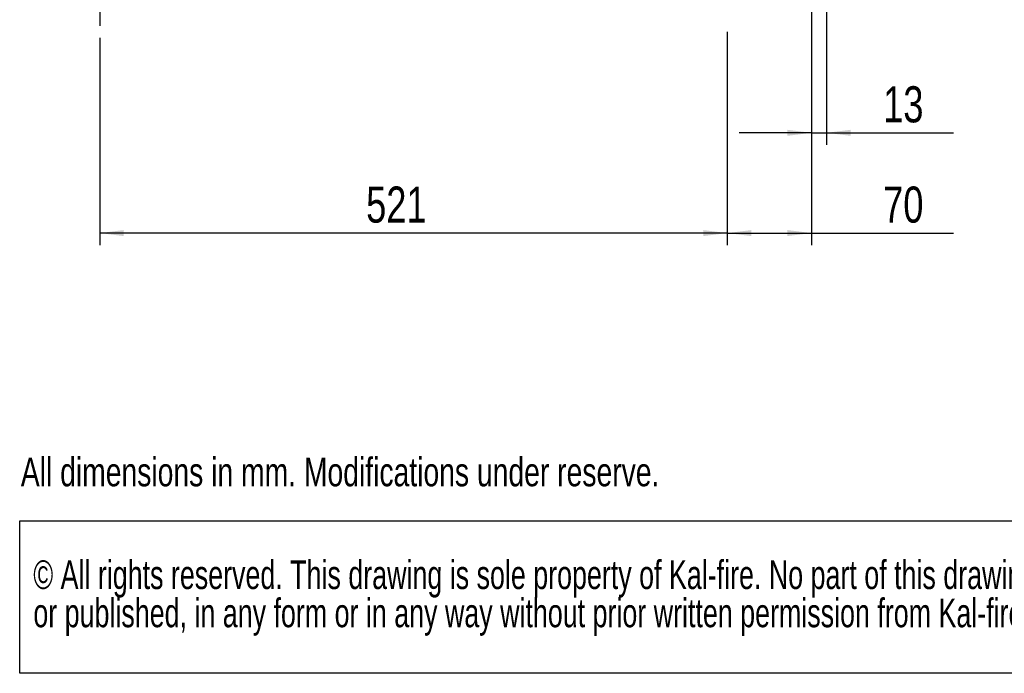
# Paper-space layout 'zijaanzicht' of a CAD drawing. Header units: millimetres. Extents: x 8 to 204, y 7 to 289.
# Tile 1 of 8: x 21 to 103, y 7 to 61. Entities that reach past the tile are written whole.
import ezdxf

# ---------------------------------------------------------------- set-up
doc = ezdxf.new("R2010")
doc.units = ezdxf.units.MM
doc.layers.add('MATEN', color=7, linetype='Continuous')
doc.layers.add('SLD-0', color=179, linetype='Continuous')
doc.styles.add('SLDTEXTSTYLE0', font='TXT', dxfattribs={"width": 0.738397})
doc.styles.add('SLDTEXTSTYLE1', font='TXT', dxfattribs={"width": 0.7})
doc.styles.add('SLDTEXTSTYLE4', font='TXT', dxfattribs={"width": 0.75})
doc.dimstyles.new('SLDDIMSTYLE2', dxfattribs={"dimtxt": 3, "dimasz": 2, "dimexe": 0, "dimexo": 0.0625, "dimgap": 0.75, "dimtad": 1, "dimdec": 0, "dimlfac": 10, "dimrnd": 1e-09, "dimzin": 12, "dimdsep": 46, "dimtxsty": 'SLDTEXTSTYLE4', "dimsah": 1, "dimcen": 0.09, "dimadec": 0, "dimazin": 3, "dimtfac": 1, "dimtofl": 0, "dimtmove": 0, "dimatfit": 3, "dimfxl": 0, "dimfrac": 2, "dimtolj": 1, "dimtzin": 12, "dimarcsym": 0})
doc.dimstyles.new('SLDDIMSTYLE3', dxfattribs={"dimtxt": 3, "dimasz": 2, "dimexe": 0, "dimexo": 0.0625, "dimgap": 0.75, "dimtad": 1, "dimdec": 0, "dimlfac": 10, "dimrnd": 1e-09, "dimzin": 12, "dimdsep": 46, "dimtxsty": 'SLDTEXTSTYLE4', "dimsah": 1, "dimcen": 0.09, "dimadec": 0, "dimazin": 3, "dimtfac": 1, "dimtmove": 0, "dimatfit": 0, "dimfxl": 0, "dimfrac": 2, "dimtolj": 1, "dimtzin": 12, "dimarcsym": 0})

# ---------------------------------------------------------------- blocks, each defined once
blk = doc.blocks.new('SW_NOTE_4')
at = {"layer": 'MATEN', "color": 0}
for p, q in [((-0.095, -6.317), (-0.095, 6.365)), ((-0.095, 6.365), (174.316, 6.365)), ((174.316, -6.317), (-0.095, -6.317))]:
    blk.add_line(p, q, dxfattribs=at)
at = {"layer": 'MATEN', "color": 0, "char_height": 2.38125, "attachment_point": 1, "style": 'SLDTEXTSTYLE1'}
for s, insert in [('© All rights reserved. This drawing is sole property of Kal-fire. No part of this drawing may be reproduced,', (1.042, 3.07)), ('or published, in any form or in any way without prior written permission from Kal-fire.', (1.042, -0.105))]:
    blk.add_mtext(s, dxfattribs=dict(at, insert=insert))
blk = doc.blocks.new('_D_33')
at = {"layer": 'MATEN'}
for p, q in [((79.942, 59.833), (79.942, 42.098)), ((27.804, 59.329), (27.804, 42.098)), ((79.942, 43.098), (27.804, 43.098))]:
    blk.add_line(p, q, dxfattribs=at)
for points in [[(27.804, 43.098), (29.804, 42.848), (29.804, 43.348)], [(79.942, 43.098), (77.942, 43.348), (77.942, 42.848)]]:
    blk.add_solid(points, dxfattribs=at)
at = {"layer": 'MATEN', "insert": (49.94, 46.965), "char_height": 3, "attachment_point": 1, "style": 'SLDTEXTSTYLE4'}
blk.add_mtext('521', dxfattribs=at)
blk = doc.blocks.new('_D_34')
at = {"layer": 'MATEN'}
for p, q in [((86.942, 76.825), (86.942, 42.098)), ((79.942, 59.833), (79.942, 42.098)), ((79.942, 43.098), (86.942, 43.098)), ((86.942, 43.098), (98.727, 43.098))]:
    blk.add_line(p, q, dxfattribs=at)
for points in [[(79.942, 43.098), (81.942, 42.848), (81.942, 43.348)], [(86.942, 43.098), (84.942, 43.348), (84.942, 42.848)]]:
    blk.add_solid(points, dxfattribs=at)
at = {"layer": 'MATEN', "insert": (92.896, 46.965), "char_height": 3, "attachment_point": 1, "style": 'SLDTEXTSTYLE4'}
blk.add_mtext('70', dxfattribs=at)
blk = doc.blocks.new('_D_38')
at = {"layer": 'MATEN'}
for p, q in [((88.192, 96.565), (88.192, 50.432)), ((86.942, 76.825), (86.942, 50.432)), ((86.942, 51.432), (80.942, 51.432)), ((86.942, 51.432), (88.192, 51.432)), ((88.192, 51.432), (98.727, 51.432))]:
    blk.add_line(p, q, dxfattribs=at)
for points in [[(86.942, 51.432), (84.942, 51.682), (84.942, 51.182)], [(88.192, 51.432), (90.192, 51.182), (90.192, 51.682)]]:
    blk.add_solid(points, dxfattribs=at)
at = {"layer": 'MATEN', "insert": (92.896, 55.299), "char_height": 3, "attachment_point": 1, "style": 'SLDTEXTSTYLE4'}
blk.add_mtext('13', dxfattribs=at)

psp = doc.layouts.new('zijaanzicht')

# ---------------------------------------------------------------- linework, layer by layer
at = {"layer": 'MATEN'}
psp.add_line((27.804, 69.036), (27.804, 60.329), dxfattribs=at)

# ---------------------------------------------------------------- block references
psp.add_blockref('SW_NOTE_4', (21.251, 12.826), dxfattribs=at)

# ---------------------------------------------------------------- texts
at = {"layer": 'SLD-0', "color": 179, "insert": (21.251, 24.434), "char_height": 2.38125, "attachment_point": 1, "style": 'SLDTEXTSTYLE0'}
psp.add_mtext('All dimensions in mm. Modifications under reserve.', dxfattribs=at)

# ---------------------------------------------------------------- dimensions: what is measured, and where the dimension line sits
at = {"layer": 'MATEN'}
for base, p1, p2, dimstyle, picture, middle in [((88.191771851, 51.431763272), (86.941771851, 77.824710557), (88.191771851, 97.564710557), 'SLDDIMSTYLE3', '_D_38', (95.017765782, 51.431763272)), ((86.942, 43.098), (79.942, 60.833), (86.942, 77.825), 'SLDDIMSTYLE2', '_D_34', (95.018, 43.098)), ((27.804, 43.098), (79.942, 60.833), (27.804, 60.329), 'SLDDIMSTYLE2', '_D_33', (53.193, 43.098))]:
    dim = psp.add_linear_dim(base=base, p1=p1, p2=p2, dimstyle=dimstyle, dxfattribs=at)
    dim.commit()
    dim.dimension.update_dxf_attribs({"geometry": picture, "text_midpoint": middle, "dimtype": 160})

doc.saveas('drawing.dxf')
